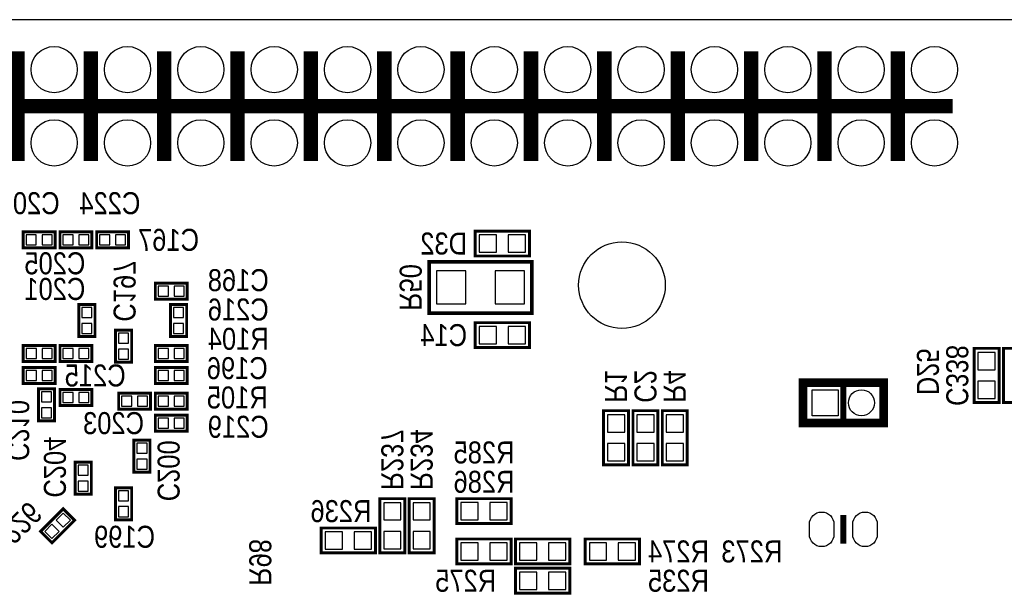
# Model space of a CAD drawing. Extents: x 0 to 111, y 0 to 76.
# Tile 5 of 7: x 25 to 59, y 51 to 71. Entities that reach past the tile are written whole.
import ezdxf
from ezdxf.enums import TextEntityAlignment as Align

# ---------------------------------------------------------------- set-up
doc = ezdxf.new("R2010")
doc.units = 0
for name, color, linetype in [('BG_OUTLINE', 12, 'CONTINUOUS'), ('PG_SILKSCREEN_BOTTOM', 150, 'CONTINUOUS'), ('PIN_BOTTOM', 202, 'CONTINUOUS'), ('RD_SILKSCREEN_BOTTOM', 150, 'CONTINUOUS')]:
    doc.layers.add(name, color=color, linetype=linetype)

msp = doc.modelspace()

# ---------------------------------------------------------------- linework, layer by layer
at = {"layer": 'BG_OUTLINE'}
msp.add_lwpolyline([(2.999994, 0), (108.000013, 0, 0.414212), (111.000007, 2.999994), (111.000007, 67.999991, 0.414214), (108.000013, 71.00001), (2.999994, 71.00001, 0.414214), (0, 67.999991), (0, 2.999994, 0.414212), (2.999994, 0)], format="xyb", dxfattribs=at)
at = {"layer": 'PG_SILKSCREEN_BOTTOM'}
for points, const_width in [([(24.740006, 66.099995), (24.740006, 69.899987)], 0.499999), ([(27.280006, 66.099995), (27.280006, 69.899987)], 0.499999), ([(29.820006, 66.099995), (29.820006, 69.899987)], 0.499999), ([(32.360006, 66.099995), (32.360006, 69.899987)], 0.499999), ([(34.900006, 66.099995), (34.900006, 69.899987)], 0.499999), ([(37.440006, 66.099995), (37.440006, 69.899987)], 0.499999), ([(39.980006, 66.099995), (39.980006, 69.899987)], 0.499999), ([(42.520006, 66.099995), (42.520006, 69.899987)], 0.499999), ([(45.060006, 66.099995), (45.060006, 69.899987)], 0.499999), ([(47.600006, 66.099995), (47.600006, 69.899987)], 0.499999), ([(50.140006, 66.099995), (50.140006, 69.899987)], 0.499999), ([(52.680006, 66.099995), (52.680006, 69.899987)], 0.499999), ([(55.220006, 66.099995), (55.220006, 69.899987)], 0.499999), ([(7.60001, 67.999991), (57.120003, 67.999991)], 0.499999), ([(24.941073, 63.535509), (24.941073, 63.651511), (26.046074, 63.651511), (26.046074, 63.094514), (24.941073, 63.094514), (24.941073, 63.535509)], 0.1), ([(26.211098, 63.535509), (26.211098, 63.651511), (27.3161, 63.651511), (27.3161, 63.094514), (26.211098, 63.094514), (26.211098, 63.535509)], 0.1), ([(27.481124, 63.535509), (27.481124, 63.651511), (28.586125, 63.651511), (28.586125, 63.094514), (27.481124, 63.094514), (27.481124, 63.535509)], 0.1), ([(42.4688, 63.6778), (40.5892, 63.6778), (40.5892, 62.8142), (42.4688, 62.8142), (42.4688, 63.6778)], 0.1016), ([(42.545, 62.611), (38.989, 62.611), (38.989, 60.833), (42.545, 60.833), (42.545, 62.611)], 0.127), ([(30.6181, 61.432491), (30.6181, 61.316489), (29.513098, 61.316489), (29.513098, 61.873486), (30.6181, 61.873486), (30.6181, 61.432491)], 0.1), ([(26.982191, 60.026499), (26.866088, 60.026499), (26.866088, 61.131501), (27.423085, 61.131501), (27.423085, 60.026499), (26.982191, 60.026499)], 0.1), ([(30.482108, 61.131501), (30.59811, 61.131501), (30.59811, 60.026499), (30.041113, 60.026499), (30.041113, 61.131501), (30.482108, 61.131501)], 0.1), ([(42.4688, 60.5028), (40.5892, 60.5028), (40.5892, 59.6392), (42.4688, 59.6392), (42.4688, 60.5028)], 0.1016), ([(28.577108, 60.242399), (28.69311, 60.242399), (28.69311, 59.137398), (28.136113, 59.137398), (28.136113, 60.242399), (28.577108, 60.242399)], 0.1), ([(26.046074, 59.273491), (26.046074, 59.157489), (24.941073, 59.157489), (24.941073, 59.714486), (26.046074, 59.714486), (26.046074, 59.273491)], 0.1), ([(26.211098, 59.598509), (26.211098, 59.714511), (27.3161, 59.714511), (27.3161, 59.157514), (26.211098, 59.157514), (26.211098, 59.598509)], 0.1), ([(30.6181, 59.273491), (30.6181, 59.157489), (29.513098, 59.157489), (29.513098, 59.714486), (30.6181, 59.714486), (30.6181, 59.273491)], 0.1), ([(57.8612, 59.6138), (57.8612, 57.7342), (58.7248, 57.7342), (58.7248, 59.6138), (57.8612, 59.6138)], 0.1016), ([(59.7408, 57.7342), (59.7408, 59.6138), (58.8772, 59.6138), (58.8772, 57.7342), (59.7408, 57.7342)], 0.1016), ([(26.0461, 58.511491), (26.0461, 58.395489), (24.941098, 58.395489), (24.941098, 58.952486), (26.0461, 58.952486), (26.0461, 58.511491)], 0.1), ([(30.6181, 58.511491), (30.6181, 58.395489), (29.513124, 58.395489), (29.513124, 58.952486), (30.6181, 58.952486), (30.6181, 58.511491)], 0.1), ([(52.234516, 57.029223), (54.734511, 57.029223), (54.734511, 58.42922), (51.934516, 58.42922), (51.934516, 57.029223), (52.234516, 57.029223)], 0.299999), ([(53.334514, 57.029223), (53.334514, 58.42922)], 0.2), ([(25.910108, 58.210501), (26.02611, 58.210501), (26.02611, 57.105499), (25.469113, 57.105499), (25.469113, 58.210501), (25.910108, 58.210501)], 0.1), ([(26.211124, 58.074509), (26.211124, 58.190511), (27.316125, 58.190511), (27.316125, 57.633514), (26.211124, 57.633514), (26.211124, 58.074509)], 0.1), ([(28.243073, 57.947509), (28.243073, 58.063511), (29.348074, 58.063511), (29.348074, 57.506514), (28.243073, 57.506514), (28.243073, 57.947509)], 0.1), ([(30.6181, 57.622491), (30.6181, 57.506489), (29.513098, 57.506489), (29.513098, 58.063486), (30.6181, 58.063486), (30.6181, 57.622491)], 0.1), ([(30.617973, 56.860491), (30.617973, 56.744489), (29.512971, 56.744489), (29.512971, 57.301486), (30.617973, 57.301486), (30.617973, 56.860491)], 0.1), ([(45.0342, 57.4548), (45.0342, 55.5752), (45.8978, 55.5752), (45.8978, 57.4548), (45.0342, 57.4548)], 0.1016), ([(46.0502, 57.4548), (46.0502, 55.5752), (46.9138, 55.5752), (46.9138, 57.4548), (46.0502, 57.4548)], 0.1016), ([(47.0662, 57.4548), (47.0662, 55.5752), (47.9298, 55.5752), (47.9298, 57.4548), (47.0662, 57.4548)], 0.1016), ([(28.88709, 55.327601), (28.771088, 55.327601), (28.771088, 56.432602), (29.328085, 56.432602), (29.328085, 55.327601), (28.88709, 55.327601)], 0.1), ([(26.85509, 54.565525), (26.739088, 54.565525), (26.739088, 55.670526), (27.296085, 55.670526), (27.296085, 54.565525), (26.85509, 54.565525)], 0.1), ([(28.577108, 54.781501), (28.69311, 54.781501), (28.69311, 53.676499), (28.136113, 53.676499), (28.136113, 54.781501), (28.577108, 54.781501)], 0.1), ([(38.150317, 52.527683), (38.150317, 54.407283), (37.286717, 54.407283), (37.286717, 52.527683), (38.150317, 52.527683)], 0.1016), ([(39.166317, 52.527708), (39.166317, 54.407308), (38.302717, 54.407308), (38.302717, 52.527708), (39.166317, 52.527708)], 0.1016), ([(41.8338, 54.4068), (39.9542, 54.4068), (39.9542, 53.5432), (41.8338, 53.5432), (41.8338, 54.4068)], 0.1016), ([(25.622987, 53.191207), (25.54097, 53.273249), (26.322325, 54.054604), (26.716177, 53.660751), (25.934822, 52.879396), (25.622987, 53.191207)], 0.1), ([(53.333726, 53.843428), (53.333726, 52.84343)], 0.2), ([(35.2552, 52.5272), (37.1348, 52.5272), (37.1348, 53.3908), (35.2552, 53.3908), (35.2552, 52.5272)], 0.1016), ([(39.9542, 52.1462), (41.8338, 52.1462), (41.8338, 53.0098), (39.9542, 53.0098), (39.9542, 52.1462)], 0.1016), ([(41.9862, 52.1462), (43.8658, 52.1462), (43.8658, 53.0098), (41.9862, 53.0098), (41.9862, 52.1462)], 0.1016), ([(46.2788, 53.0098), (44.3992, 53.0098), (44.3992, 52.1462), (46.2788, 52.1462), (46.2788, 53.0098)], 0.1016), ([(41.986683, 51.130759), (43.866283, 51.130759), (43.866283, 51.994359), (41.986683, 51.994359), (41.986683, 51.130759)], 0.1016)]:
    msp.add_lwpolyline(points, dxfattribs=dict(at, const_width=const_width))
at = {"layer": 'PIN_BOTTOM'}
for points in [[(25.39299, 63.197486), (25.39299, 63.547498), (25.042978, 63.547498), (25.042978, 63.197486)], [(25.943204, 63.197486), (25.943204, 63.547498), (25.593192, 63.547498), (25.593192, 63.197486)], [(26.663015, 63.197486), (26.663015, 63.547498), (26.313003, 63.547498), (26.313003, 63.197486)], [(27.21323, 63.197486), (27.21323, 63.547498), (26.863218, 63.547498), (26.863218, 63.197486)], [(27.933015, 63.197486), (27.933015, 63.547498), (27.583003, 63.547498), (27.583003, 63.197486)], [(28.48323, 63.197486), (28.48323, 63.547498), (28.133218, 63.547498), (28.133218, 63.197486)], [(41.328797, 62.946305), (41.328797, 63.545695), (40.729408, 63.545695), (40.729408, 62.946305)], [(42.328592, 62.946305), (42.328592, 63.545695), (41.729203, 63.545695), (41.729203, 62.946305)], [(40.259, 61.1505), (40.259, 62.2935), (39.243, 62.2935), (39.243, 61.1505)], [(42.291, 61.1505), (42.291, 62.2935), (41.275, 62.2935), (41.275, 61.1505)], [(29.615994, 61.770514), (29.615994, 61.420502), (29.966006, 61.420502), (29.966006, 61.770514)], [(30.166208, 61.770514), (30.166208, 61.420502), (30.51622, 61.420502), (30.51622, 61.770514)], [(27.320088, 61.028605), (26.970076, 61.028605), (26.970076, 60.678593), (27.320088, 60.678593)], [(30.144085, 60.679609), (30.494097, 60.679609), (30.494097, 61.029621), (30.144085, 61.029621)], [(27.320088, 60.478391), (26.970076, 60.478391), (26.970076, 60.128379), (27.320088, 60.128379)], [(30.144085, 60.129395), (30.494097, 60.129395), (30.494097, 60.479407), (30.144085, 60.479407)], [(41.328797, 59.771305), (41.328797, 60.370695), (40.729408, 60.370695), (40.729408, 59.771305)], [(42.328592, 59.771305), (42.328592, 60.370695), (41.729203, 60.370695), (41.729203, 59.771305)], [(28.239085, 59.790609), (28.589097, 59.790609), (28.589097, 60.140621), (28.239085, 60.140621)], [(25.043968, 59.611489), (25.043968, 59.261477), (25.39398, 59.261477), (25.39398, 59.611489)], [(25.594183, 59.611489), (25.594183, 59.261477), (25.944195, 59.261477), (25.944195, 59.611489)], [(26.663015, 59.260486), (26.663015, 59.610498), (26.313003, 59.610498), (26.313003, 59.260486)], [(27.21323, 59.260486), (27.21323, 59.610498), (26.863218, 59.610498), (26.863218, 59.260486)], [(28.239085, 59.240395), (28.589097, 59.240395), (28.589097, 59.590407), (28.239085, 59.590407)], [(29.615994, 59.611514), (29.615994, 59.261502), (29.966006, 59.261502), (29.966006, 59.611514)], [(30.166208, 59.611514), (30.166208, 59.261502), (30.51622, 59.261502), (30.51622, 59.611514)], [(58.592695, 59.473592), (57.993305, 59.473592), (57.993305, 58.874203), (58.592695, 58.874203)], [(25.043968, 58.849514), (25.043968, 58.499502), (25.39398, 58.499502), (25.39398, 58.849514)], [(25.594183, 58.849514), (25.594183, 58.499502), (25.944195, 58.499502), (25.944195, 58.849514)], [(29.615994, 58.849514), (29.615994, 58.499502), (29.966006, 58.499502), (29.966006, 58.849514)], [(30.166208, 58.849514), (30.166208, 58.499502), (30.51622, 58.499502), (30.51622, 58.849514)], [(58.592695, 58.473797), (57.993305, 58.473797), (57.993305, 57.874408), (58.592695, 57.874408)], [(25.57211, 57.758609), (25.922122, 57.758609), (25.922122, 58.108621), (25.57211, 58.108621)], [(26.663015, 57.736486), (26.663015, 58.086498), (26.313003, 58.086498), (26.313003, 57.736486)], [(27.21323, 57.736486), (27.21323, 58.086498), (26.863218, 58.086498), (26.863218, 57.736486)], [(28.69499, 57.609486), (28.69499, 57.959498), (28.344978, 57.959498), (28.344978, 57.609486)], [(29.245204, 57.609486), (29.245204, 57.959498), (28.895192, 57.959498), (28.895192, 57.609486)], [(29.615994, 57.960514), (29.615994, 57.610502), (29.966006, 57.610502), (29.966006, 57.960514)], [(30.166208, 57.960514), (30.166208, 57.610502), (30.51622, 57.610502), (30.51622, 57.960514)], [(52.259408, 57.27921), (52.259408, 58.179208), (53.159406, 58.179208), (53.159406, 57.27921)], [(25.57211, 57.208395), (25.922122, 57.208395), (25.922122, 57.558407), (25.57211, 57.558407)], [(45.765695, 57.314592), (45.166305, 57.314592), (45.166305, 56.715203), (45.765695, 56.715203)], [(46.781695, 57.314592), (46.182305, 57.314592), (46.182305, 56.715203), (46.781695, 56.715203)], [(47.797695, 57.314592), (47.198305, 57.314592), (47.198305, 56.715203), (47.797695, 56.715203)], [(29.615867, 57.198514), (29.615867, 56.848502), (29.965879, 56.848502), (29.965879, 57.198514)], [(30.166081, 57.198514), (30.166081, 56.848502), (30.516093, 56.848502), (30.516093, 57.198514)], [(29.225088, 56.329605), (28.875076, 56.329605), (28.875076, 55.979593), (29.225088, 55.979593)], [(45.765695, 56.314797), (45.166305, 56.314797), (45.166305, 55.715408), (45.765695, 55.715408)], [(46.781695, 56.314797), (46.182305, 56.314797), (46.182305, 55.715408), (46.781695, 55.715408)], [(47.797695, 56.314797), (47.198305, 56.314797), (47.198305, 55.715408), (47.797695, 55.715408)], [(27.193113, 55.567631), (26.843101, 55.567631), (26.843101, 55.217619), (27.193113, 55.217619)], [(29.225088, 55.779391), (28.875076, 55.779391), (28.875076, 55.429379), (29.225088, 55.429379)], [(27.193113, 55.017416), (26.843101, 55.017416), (26.843101, 54.667404), (27.193113, 54.667404)], [(28.239085, 54.329609), (28.589097, 54.329609), (28.589097, 54.679621), (28.239085, 54.679621)], [(37.418823, 53.667685), (38.018212, 53.667685), (38.018212, 54.267075), (37.418823, 54.267075)], [(38.434823, 53.667711), (39.034212, 53.667711), (39.034212, 54.2671), (38.434823, 54.2671)], [(40.693797, 53.675305), (40.693797, 54.274695), (40.094408, 54.274695), (40.094408, 53.675305)], [(41.693592, 53.675305), (41.693592, 54.274695), (41.094203, 54.274695), (41.094203, 53.675305)], [(26.570608, 53.660802), (26.323112, 53.908298), (26.075616, 53.660802), (26.323112, 53.413306)], [(28.239085, 53.779395), (28.589097, 53.779395), (28.589097, 54.129407), (28.239085, 54.129407)], [(26.181531, 53.271725), (25.934035, 53.519221), (25.686539, 53.271725), (25.934035, 53.024229)], [(35.395408, 53.258695), (35.395408, 52.659305), (35.994797, 52.659305), (35.994797, 53.258695)], [(36.395203, 53.258695), (36.395203, 52.659305), (36.994592, 52.659305), (36.994592, 53.258695)], [(37.418823, 52.667891), (38.018212, 52.667891), (38.018212, 53.26728), (37.418823, 53.26728)], [(38.434823, 52.667916), (39.034212, 52.667916), (39.034212, 53.267305), (38.434823, 53.267305)], [(40.094408, 52.877695), (40.094408, 52.278305), (40.693797, 52.278305), (40.693797, 52.877695)], [(41.094203, 52.877695), (41.094203, 52.278305), (41.693592, 52.278305), (41.693592, 52.877695)], [(42.126408, 52.877695), (42.126408, 52.278305), (42.725797, 52.278305), (42.725797, 52.877695)], [(43.126203, 52.877695), (43.126203, 52.278305), (43.725592, 52.278305), (43.725592, 52.877695)], [(45.138797, 52.278305), (45.138797, 52.877695), (44.539408, 52.877695), (44.539408, 52.278305)], [(46.138592, 52.278305), (46.138592, 52.877695), (45.539203, 52.877695), (45.539203, 52.278305)], [(42.126891, 51.862253), (42.126891, 51.262864), (42.72628, 51.262864), (42.72628, 51.862253)], [(43.126685, 51.862253), (43.126685, 51.262864), (43.726075, 51.262864), (43.726075, 51.862253)]]:
    msp.add_lwpolyline(points, close=True, dxfattribs=at)
for points in [[(53.008644, 53.518422), (53.008644, 53.168436, -1), (52.158633, 53.168436), (52.158633, 53.518422, -1)], [(54.508819, 53.518422), (54.508819, 53.168436, -1), (53.658808, 53.168436), (53.658808, 53.518422, -1)]]:
    msp.add_lwpolyline(points, format="xyb", close=True, dxfattribs=at)
for centre, radius in [((26.010006, 69.269991), 0.799998), ((28.550006, 69.269991), 0.799998), ((31.090006, 69.269991), 0.799998), ((33.630006, 69.269991), 0.799998), ((36.170006, 69.269991), 0.799998), ((38.710006, 69.269991), 0.799998), ((41.250006, 69.269991), 0.799998), ((43.790006, 69.269991), 0.799998), ((46.330006, 69.269991), 0.799998), ((48.870006, 69.269991), 0.799998), ((51.410006, 69.269991), 0.799998), ((53.950006, 69.269991), 0.799998), ((56.490006, 69.269991), 0.799998), ((26.010006, 66.729991), 0.799998), ((28.550006, 66.729991), 0.799998), ((31.090006, 66.729991), 0.799998), ((33.630006, 66.729991), 0.799998), ((36.170006, 66.729991), 0.799998), ((38.710006, 66.729991), 0.799998), ((41.250006, 66.729991), 0.799998), ((43.790006, 66.729991), 0.799998), ((46.330006, 66.729991), 0.799998), ((48.870006, 66.729991), 0.799998), ((51.410006, 66.729991), 0.799998), ((53.950006, 66.729991), 0.799998), ((56.490006, 66.729991), 0.799998), ((45.668311, 61.803686), 1.499997), ((53.959608, 57.729222), 0.449999)]:
    msp.add_circle(centre, radius, dxfattribs=at)

# ---------------------------------------------------------------- texts
at = {"layer": 'RD_SILKSCREEN_BOTTOM', "text_generation_flag": 2, "width": 0.866667}
for s, p in [('C209', (25.146, 64.262)), ('C224', (27.94, 64.262)), ('C167', (29.972, 62.992)), ('D32', (39.497, 62.865)), ('C205', (26.035, 62.1792)), ('C201', (26.035, 61.2902)), ('C168', (32.385, 61.595)), ('C216', (32.385, 60.579)), ('R104', (32.385, 59.563)), ('C14', (39.497, 59.69)), ('C196', (32.351624, 58.547)), ('C215', (27.432, 58.293)), ('R105', (32.351624, 57.531)), ('C203', (28.067, 56.642)), ('C219', (32.385, 56.515)), ('R285', (40.894, 55.626)), ('R286', (40.894, 54.61)), ('R236', (35.941, 53.594)), ('C199', (28.448, 52.705)), ('R274', (47.625, 52.197)), ('R273', (50.165, 52.197)), ('R275', (40.259, 51.181)), ('R235', (47.625483, 51.181559))]:
    msp.add_text(s, height=0.762, dxfattribs=at).set_placement(p, align=Align.CENTER)
for s, rotation, p in [('C197', 270, (28.067, 61.595)), ('R50', 270, (37.973, 61.722)), ('C338', 270, (56.896, 58.674)), ('D25', 270, (55.88, 58.801)), ('R1', 270, (45.085, 58.293914)), ('C2', 270, (46.101, 58.293914)), ('R4', 270, (47.117, 58.293914)), ('C210', 270, (24.384, 56.769)), ('R237', 270, (37.337517, 55.754397)), ('R234', 270, (38.353517, 55.754422)), ('C204', 270, (25.654, 55.499)), ('C200', 270, (29.591, 55.372)), ('C226', 225, (24.368608, 53.609418)), ('R98', 270, (32.766, 52.197))]:
    msp.add_text(s, height=0.762, rotation=rotation, dxfattribs=at).set_placement(p, align=Align.CENTER)

doc.saveas('drawing.dxf')
